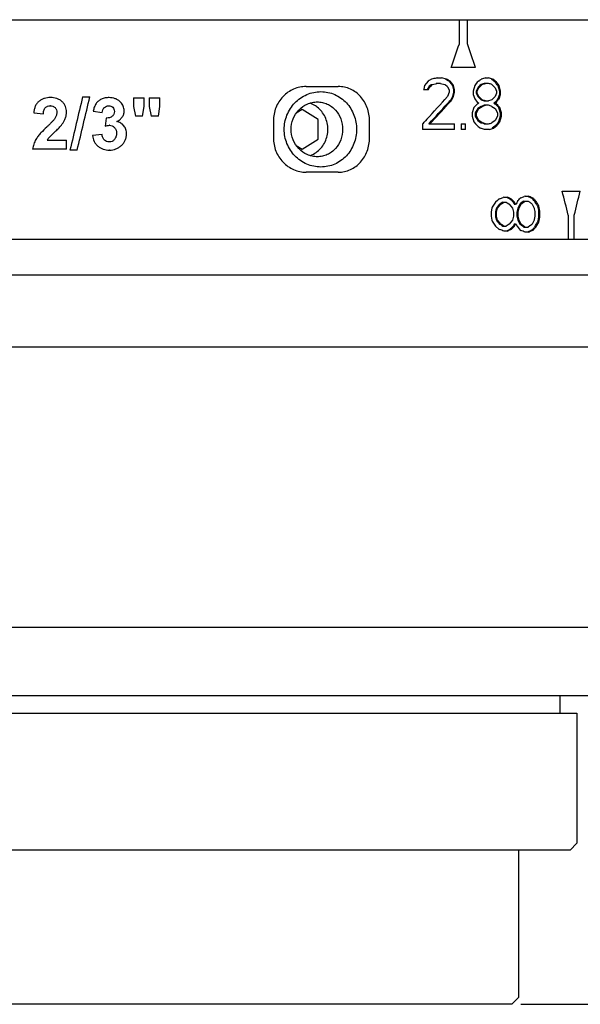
# Model space of a CAD drawing. Header units: millimetres. Extents: x 86 to 390, y 67 to 240.
# Tile 2 of 5: x 136 to 185, y 81 to 167. Entities that reach past the tile are written whole.
import ezdxf

# ---------------------------------------------------------------- set-up
doc = ezdxf.new("R2010")
doc.units = ezdxf.units.MM
doc.header["$LTSCALE"] = 23.1
doc.header["$PDMODE"] = 3
doc.header["$PDSIZE"] = 8
doc.layers.get('0').update_dxf_attribs({"linetype": 'CONTINUOUS'})
doc.layers.get('Defpoints').update_dxf_attribs({"linetype": 'CONTINUOUS'})
doc.layers.add('F4029A-JG0_PBL1', color=7, linetype='CONTINUOUS')
doc.styles.get("Standard").update_dxf_attribs({"font": 'txt', "width": 0.6})
doc.dimstyles.get("Standard").update_dxf_attribs({"dimtxt": 2.8, "dimasz": 3, "dimexe": 1.5, "dimexo": 0.8, "dimtad": 1, "dimdec": 4, "dimdsep": 46, "dimtxsty": 'STANDARD', "dimblk": '_FILLED', "dimblk1": '_FILLED', "dimblk2": '_FILLED', "dimcen": 0.09, "dimadec": 4, "dimazin": 2, "dimtol": 1, "dimtp": 0.0001, "dimtm": 0.0001, "dimtfac": 1, "dimtdec": 4, "dimtofl": 0, "dimtmove": 0, "dimatfit": 3, "dimldrblk": '_FILLED', "dimfxl": 1, "dimtolj": 1, "dimarcsym": 0})

# ---------------------------------------------------------------- blocks, each defined once
blk = doc.blocks.new('_FILLED')
at = {"color": 0, "linetype": 'ByBlock'}
blk.add_solid([(0, 0), (-1, 0.167), (-1, -0.167)], dxfattribs=at)
blk = doc.blocks.new('*D11')
at = {"color": 0, "lineweight": -2, "transparency": 16777216}
for p, q in [((194.759, 107.625), (234.464, 107.625)), ((232.964, 104.625), (232.964, 83.625)), ((179.759, 80.625), (234.464, 80.625))]:
    blk.add_line(p, q, dxfattribs=at)
at = {"layer": 'Defpoints', "color": 0, "transparency": 16777216}
for p in [(193.959, 107.625), (178.959, 80.625), (232.964, 80.625)]:
    blk.add_point(p, dxfattribs=at)
at = {"color": 0, "lineweight": -2, "transparency": 16777216, "xscale": 3, "yscale": 3, "zscale": 3}
for p, rotation in [((232.964, 107.625), 90), ((232.964, 80.625), 270)]:
    blk.add_blockref('_FILLED', p, dxfattribs=dict(at, rotation=rotation))
at = {"color": 0, "transparency": 16777216, "insert": (230.939, 94.125), "char_height": 2.8, "attachment_point": 5, "rotation": 90}
blk.add_mtext('\\A1;9', dxfattribs=at)

msp = doc.modelspace()

# ---------------------------------------------------------------- linework, layer by layer
at = {"layer": 'F4029A-JG0_PBL1', "color": 0, "linetype": 'Continuous'}
for p, q in [((100.2089, 166.82525), (191.66266, 166.82525)), ((174.373, 166.82525), (174.373, 164.72525)), ((175.08521, 164.72525), (175.08521, 166.82525)), ((175.78675, 162.62525), (173.65037, 162.62525)), ((171.47789, 161.24653), (171.32014, 161.05504)), ((171.63687, 161.43802), (171.47951, 161.24653)), ((171.73992, 161.50185), (171.63524, 161.43802)), ((171.95036, 161.62951), (171.74155, 161.50185)), ((172.02684, 161.15071), (172.41582, 161.2466)), ((172.72514, 161.24653), (172.33215, 161.24653)), ((172.49332, 161.72525), (172.80221, 161.72525)), ((172.72516, 161.2466), (173.10938, 161.15071)), ((173.26232, 161.62943), (172.80222, 161.72533)), ((173.17419, 161.62951), (173.37677, 161.50185)), ((173.17592, 161.62958), (173.26232, 161.62943)), ((173.37851, 161.50185), (173.47951, 161.43802)), ((173.47777, 161.43802), (173.6289, 161.24653)), ((173.47951, 161.43802), (173.56692, 161.43802)), ((173.56867, 161.43802), (173.51802, 161.46993)), ((173.71384, 161.25472), (173.56867, 161.43802)), ((173.63066, 161.24653), (173.78136, 161.05504)), ((173.87152, 161.05504), (173.71384, 161.25472)), ((175.94066, 161.34227), (175.79589, 161.15078)), ((176.10911, 161.47797), (175.93876, 161.34227)), ((176.59609, 161.70934), (176.29857, 161.62943)), ((176.55796, 161.24645), (176.36865, 161.18272)), ((176.93857, 161.24653), (176.55796, 161.24645)), ((176.65533, 161.72532), (176.59609, 161.70934)), ((176.65535, 161.72525), (176.93857, 161.72525)), ((177.19039, 161.62958), (177.28982, 161.62943)), ((177.40822, 161.53376), (177.29182, 161.62951)), ((177.48547, 161.47006), (177.40822, 161.53376)), ((177.47977, 161.39014), (177.53738, 161.34227)), ((177.63998, 161.34227), (177.48547, 161.47006)), ((177.53738, 161.34227), (177.63796, 161.34227)), ((177.84736, 161.05504), (177.63998, 161.34227)), ((160.96983, 160.97525), (163.77941, 160.97525)), ((171.63524, 160.67206), (171.24111, 160.67206)), ((171.25432, 160.73588), (171.24116, 160.67204)), ((171.32007, 161.05505), (171.25432, 160.73588)), ((171.71052, 160.95929), (171.57269, 160.70617)), ((171.63524, 160.67206), (171.79219, 160.95929)), ((171.74793, 160.99121), (171.70889, 160.95929)), ((171.71052, 160.95929), (171.79219, 160.95929)), ((171.90385, 161.11887), (171.74793, 160.99121)), ((171.79382, 160.95929), (171.93423, 161.07378)), ((171.94276, 161.15078), (171.90385, 161.11887)), ((171.93259, 161.07378), (172.02683, 161.15078)), ((171.9444, 161.15086), (172.02684, 161.15071)), ((173.11111, 161.15078), (173.14939, 161.11887)), ((173.14939, 161.11887), (173.30223, 160.99121)), ((173.30223, 160.99121), (173.34038, 160.95929)), ((173.33864, 160.95929), (173.49094, 160.67206)), ((173.49094, 160.48057), (173.33864, 160.09759)), ((173.49094, 160.67206), (173.49094, 160.48057)), ((173.78129, 161.05502), (173.86979, 161.05505)), ((173.78129, 161.05502), (173.85661, 160.67208)), ((173.8566, 160.48055), (173.78131, 160.09761)), ((173.85655, 160.67206), (173.85655, 160.48057)), ((173.8566, 160.48055), (173.94511, 160.48059)), ((173.94511, 160.67204), (173.85661, 160.67208)), ((173.94511, 160.67204), (173.86979, 161.05505)), ((173.86979, 160.09757), (173.94511, 160.48059)), ((173.94518, 160.48057), (173.94518, 160.67206)), ((175.72144, 161.05504), (175.57597, 160.57631)), ((175.57597, 160.57631), (175.57597, 160.28908)), ((175.794, 161.15078), (175.72144, 161.05504)), ((175.98749, 160.86355), (175.84368, 160.57631)), ((175.93876, 160.57631), (175.84368, 160.57631)), ((175.84368, 160.57631), (175.84368, 160.38482)), ((175.84368, 160.38482), (175.98749, 160.09759)), ((175.84368, 160.38482), (175.93876, 160.38482)), ((175.93876, 160.57631), (176.08304, 160.86355)), ((175.93876, 160.38482), (175.93876, 160.57631)), ((176.08304, 160.09759), (175.93876, 160.38482)), ((176.03341, 160.91142), (175.98558, 160.86355)), ((175.98749, 160.86355), (176.08304, 160.86355)), ((176.17658, 161.05504), (176.03341, 160.91142)), ((176.08495, 160.86355), (176.25242, 161.03083)), ((176.27175, 161.15078), (176.17658, 161.05504)), ((176.25049, 161.03083), (176.37016, 161.15078)), ((176.36865, 161.18272), (176.27367, 161.15085)), ((176.27367, 161.15085), (176.37018, 161.15071)), ((177.22181, 161.15078), (177.32951, 161.04026)), ((177.32951, 161.04026), (177.45468, 160.91142)), ((177.45468, 160.91142), (177.50109, 160.86355)), ((177.49909, 160.86355), (177.63796, 160.57631)), ((177.63796, 160.38482), (177.49909, 160.09759)), ((177.63796, 160.57631), (177.63796, 160.38482)), ((177.74408, 161.05504), (177.88124, 160.57631)), ((177.74408, 161.05504), (177.84533, 161.05504)), ((177.98294, 160.57631), (177.84533, 161.05504)), ((177.98294, 160.57631), (177.88124, 160.57631)), ((177.88124, 160.57631), (177.88124, 160.28908)), ((177.98294, 160.28908), (177.98294, 160.57631)), ((138.62076, 160.00367), (138.59499, 160.00367)), ((141.40475, 160.06199), (142.04668, 160.06199)), ((143.72685, 160.00367), (143.71766, 160.00367)), ((145.86029, 159.98525), (146.79633, 159.98525)), ((145.86029, 159.98525), (145.86029, 159.22399)), ((146.79633, 159.22399), (146.79633, 159.98525)), ((147.23986, 159.98525), (148.17563, 159.98525)), ((147.23986, 159.98525), (147.23986, 159.22399)), ((148.17563, 159.22399), (148.17563, 159.98525)), ((173.78136, 160.09759), (173.63063, 159.81031)), ((173.63066, 159.81036), (173.71855, 159.81036)), ((173.69293, 159.7799), (173.72028, 159.81032)), ((173.71853, 159.81031), (173.86975, 160.09759)), ((173.78131, 160.09761), (173.86979, 160.09757)), ((175.57597, 160.28908), (175.72144, 159.9061)), ((175.72333, 159.9061), (175.94066, 159.61887)), ((175.93878, 159.61893), (176.05901, 159.53904)), ((176.08301, 159.52318), (175.98691, 159.45927)), ((175.98749, 160.09759), (176.08304, 160.09759)), ((176.05901, 159.53904), (176.08301, 159.52306)), ((176.37209, 159.81036), (176.08495, 160.09759)), ((176.22612, 159.85823), (176.27368, 159.81036)), ((176.27367, 159.81028), (176.37018, 159.81043)), ((176.27367, 159.81028), (176.36865, 159.77842)), ((176.36865, 159.77842), (176.55796, 159.71468)), ((176.55795, 159.71461), (176.93857, 159.71461)), ((177.12629, 159.77847), (176.93859, 159.71454)), ((177.21981, 159.81043), (177.12629, 159.77847)), ((177.32951, 159.92088), (177.21983, 159.81036)), ((177.53741, 159.61881), (177.39893, 159.52318)), ((177.39893, 159.52306), (177.49911, 159.52318)), ((177.39893, 159.52306), (177.4913, 159.45931)), ((177.49911, 159.52306), (177.61484, 159.60295)), ((177.63794, 159.42732), (177.49911, 159.52318)), ((177.74205, 159.9061), (177.53537, 159.61887)), ((177.53741, 159.61881), (177.63794, 159.61893)), ((177.61484, 159.60295), (177.63794, 159.61893)), ((177.88124, 160.28908), (177.74408, 159.9061)), ((177.74408, 159.9061), (177.84533, 159.9061)), ((177.81085, 159.85823), (177.84533, 159.9061)), ((177.84533, 159.9061), (177.98294, 160.28908)), ((177.88124, 160.28908), (177.98294, 160.28908)), ((137.16226, 158.6714), (137.13177, 158.67154)), ((137.13177, 158.67154), (137.97194, 158.58545)), ((138.59974, 159.28846), (138.5739, 159.28846)), ((142.33877, 158.82802), (143.1284, 158.69296)), ((142.3527, 158.82802), (142.33904, 158.82802)), ((143.70251, 159.2946), (143.69323, 159.2946)), ((145.86029, 159.22399), (145.86255, 159.22399)), ((145.86029, 159.22399), (146.02241, 158.386)), ((146.65561, 158.386), (146.79633, 159.22399)), ((146.79556, 159.22399), (146.79633, 159.22399)), ((147.23986, 159.22399), (147.40197, 158.386)), ((148.03499, 158.386), (148.17563, 159.22399)), ((148.17039, 159.22399), (148.17563, 159.22399)), ((160.61667, 158.9573), (160.10181, 158.6414)), ((162.02573, 158.0904), (160.61667, 158.9573)), ((175.64876, 159.14014), (175.50305, 158.66142)), ((175.50305, 158.66142), (175.50305, 158.37419)), ((175.93876, 159.42738), (175.64876, 159.14014)), ((175.98558, 159.0444), (175.76969, 158.66142)), ((175.86644, 158.66142), (175.77159, 158.66142)), ((175.77159, 158.66142), (175.77159, 158.37419)), ((175.86644, 158.66142), (176.08304, 159.0444)), ((175.86644, 158.37419), (175.86644, 158.66142)), ((175.98691, 159.45927), (175.93878, 159.42732)), ((176.12891, 159.14014), (175.98558, 159.0444)), ((175.98749, 159.0444), (176.08304, 159.0444)), ((176.08495, 159.0444), (176.22876, 159.14014)), ((176.27175, 159.23589), (176.12891, 159.14014)), ((176.22684, 159.14014), (176.37016, 159.23589)), ((176.36865, 159.26783), (176.27367, 159.23596)), ((176.27367, 159.23596), (176.37018, 159.23582)), ((176.55796, 159.33156), (176.36865, 159.26783)), ((176.93857, 159.33163), (176.55796, 159.33156)), ((177.22181, 159.23589), (177.50109, 159.0444)), ((177.4913, 159.45931), (177.53741, 159.42744)), ((177.50109, 159.0444), (177.70923, 158.66142)), ((177.53741, 159.42744), (177.63794, 159.42732)), ((177.73229, 159.33163), (177.63998, 159.42738)), ((177.70721, 158.66142), (177.70721, 158.37419)), ((177.76698, 159.18802), (177.81273, 159.14014)), ((177.81273, 159.14014), (177.94964, 158.66142)), ((177.81273, 159.14014), (177.9142, 159.14014)), ((178.05155, 158.66142), (177.9142, 159.14014)), ((178.05155, 158.66142), (177.94964, 158.66142)), ((177.94964, 158.66142), (177.94964, 158.37419)), ((178.05155, 158.37419), (178.05155, 158.66142)), ((143.43882, 157.98287), (143.37585, 157.51423)), ((143.47031, 158.21718), (143.43882, 157.98287)), ((143.50848, 158.21667), (143.47039, 158.21717)), ((143.50848, 158.21666), (143.51835, 158.21666)), ((146.65561, 158.386), (146.02241, 158.386)), ((148.03499, 158.386), (147.40197, 158.386)), ((158.10031, 157.97525), (158.10031, 156.47525)), ((162.02478, 156.35835), (162.02573, 158.0904)), ((166.51737, 156.47525), (166.51737, 157.97525)), ((171.53204, 158.10289), (171.41635, 157.97737)), ((175.50305, 158.37419), (175.64876, 157.89546)), ((175.65064, 157.89546), (175.79589, 157.70397)), ((175.77159, 158.37419), (175.98749, 157.99121)), ((175.77159, 158.37419), (175.86644, 158.37419)), ((176.08495, 157.99121), (175.86833, 158.37419)), ((175.98558, 157.99121), (176.12891, 157.89546)), ((175.98749, 157.99121), (176.08304, 157.99121)), ((176.37209, 157.79972), (176.08495, 157.99121)), ((176.13083, 157.89546), (176.27368, 157.79972)), ((176.27367, 157.79965), (176.37018, 157.79979)), ((177.49909, 157.99121), (177.21983, 157.79972)), ((177.70721, 158.37419), (177.49909, 157.99121)), ((177.8107, 157.89546), (177.67329, 157.70397)), ((177.70721, 157.60823), (177.9142, 157.89546)), ((177.94964, 158.37419), (177.81273, 157.89546)), ((177.81273, 157.89546), (177.9142, 157.89546)), ((177.9142, 157.89546), (178.05155, 158.37419)), ((177.94964, 158.37419), (178.05155, 158.37419)), ((143.77859, 157.5787), (143.76956, 157.5787)), ((171.16198, 157.70397), (171.16198, 157.22525)), ((173.94518, 157.22525), (171.16198, 157.22525)), ((171.74816, 157.74468), (171.71052, 157.70397)), ((171.71052, 157.70397), (173.94518, 157.70397)), ((173.94518, 157.22525), (173.94518, 157.70397)), ((174.54459, 157.70397), (174.91554, 157.70397)), ((174.54459, 157.70397), (174.54459, 157.22525)), ((174.91554, 157.22525), (174.54459, 157.22525)), ((174.91554, 157.22525), (174.91554, 157.70397)), ((175.79589, 157.70397), (175.86833, 157.60823)), ((175.86833, 157.60823), (176.02435, 157.48419)), ((176.02243, 157.48419), (176.10895, 157.41674)), ((176.10895, 157.41674), (176.22876, 157.32099)), ((176.55795, 157.70397), (176.93857, 157.70397)), ((177.00907, 157.22525), (176.58423, 157.22525)), ((177.37384, 157.41674), (177.25803, 157.32099)), ((177.26004, 157.32092), (177.3597, 157.32107)), ((177.3617, 157.32099), (177.51375, 157.44634)), ((177.4697, 157.49622), (177.37384, 157.41674)), ((177.60439, 157.60823), (177.4697, 157.49622)), ((177.51375, 157.44634), (177.65153, 157.56036)), ((177.67329, 157.70397), (177.60439, 157.60823)), ((177.60641, 157.60823), (177.70721, 157.60823)), ((177.64951, 157.56036), (177.70721, 157.60823)), ((138.31488, 156.28641), (139.99982, 156.28641)), ((139.99982, 155.48525), (139.99982, 156.28641)), ((143.10421, 156.78069), (142.27508, 156.67923)), ((142.28892, 156.6794), (142.27508, 156.67923)), ((143.74816, 156.12372), (143.73903, 156.12372)), ((160.61477, 155.4932), (162.02478, 156.35835)), ((139.99982, 155.48525), (137.03294, 155.48525)), ((140.93078, 155.40851), (140.30279, 155.40851)), ((143.75424, 155.40851), (143.74514, 155.40851)), ((160.10219, 155.80855), (160.61477, 155.4932)), ((163.77941, 153.47525), (160.96983, 153.47525)), ((183.36813, 151.82525), (184.94038, 151.82525)), ((177.69967, 151.00355), (177.5322, 150.85025)), ((177.8171, 151.11275), (177.69967, 151.00355)), ((177.89328, 151.14192), (177.81508, 151.11275)), ((178.28182, 151.28775), (178.20445, 151.25858)), ((178.28182, 151.28775), (178.55901, 151.28775)), ((178.7599, 151.14192), (178.82047, 151.11275)), ((178.82047, 151.11275), (178.92521, 151.11275)), ((178.92731, 151.11275), (178.86654, 151.14192)), ((179.19942, 150.85025), (178.92731, 151.11275)), ((179.00152, 150.93775), (179.09168, 150.85025)), ((179.46803, 150.91245), (179.42023, 150.85025)), ((179.76233, 151.22942), (179.68827, 151.20025)), ((179.96085, 150.894), (179.84383, 150.8065)), ((180.01919, 150.93775), (179.96085, 150.894)), ((179.97168, 150.81962), (180.13001, 150.93775)), ((180.02136, 150.93775), (180.39202, 150.93775)), ((180.13001, 151.37525), (180.05682, 151.34608)), ((180.13001, 151.37525), (180.39202, 151.37525)), ((180.39421, 150.93775), (180.45212, 150.894)), ((180.64145, 151.22942), (180.7127, 151.20025)), ((180.7127, 151.20025), (180.82359, 151.20025)), ((180.82581, 151.20025), (180.75432, 151.22942)), ((180.86862, 151.1565), (180.82581, 151.20025)), ((180.96549, 150.93775), (181.02165, 150.84087)), ((180.96773, 150.93775), (181.07945, 150.93775)), ((181.08168, 150.93775), (181.04708, 150.97339)), ((181.1241, 150.86483), (181.08168, 150.93775)), ((177.23125, 150.33985), (177.15181, 149.97522)), ((177.24712, 150.41278), (177.23125, 150.33985)), ((177.5322, 150.85025), (177.24722, 150.41275)), ((177.54181, 150.03361), (177.52611, 149.97528)), ((177.57318, 150.15025), (177.54181, 150.03361)), ((177.62021, 150.32522), (177.57318, 150.15025)), ((177.66506, 150.38358), (177.61815, 150.32525)), ((177.62021, 150.32522), (177.72093, 150.32528)), ((177.62677, 149.97522), (177.72093, 150.32528)), ((177.72304, 150.32525), (177.86404, 150.50025)), ((177.89869, 150.67525), (177.84027, 150.60215)), ((177.86202, 150.50025), (178.00249, 150.67525)), ((177.99173, 150.73358), (177.89869, 150.67525)), ((177.90073, 150.67525), (178.00249, 150.67525)), ((178.13085, 150.82108), (177.99173, 150.73358)), ((178.00249, 150.67525), (178.09584, 150.73358)), ((178.09788, 150.73358), (178.23747, 150.82108)), ((178.17711, 150.85025), (178.13085, 150.82108)), ((178.17916, 150.85025), (178.46686, 150.85025)), ((178.23542, 150.82108), (178.28182, 150.85025)), ((178.46892, 150.85025), (178.56108, 150.79192)), ((178.56108, 150.79192), (178.69887, 150.70442)), ((178.69887, 150.70442), (178.74468, 150.67525)), ((178.74468, 150.67525), (179.01826, 150.32525)), ((179.01619, 150.32528), (179.10676, 149.97522)), ((179.09163, 150.8502), (179.19736, 150.8503)), ((179.09163, 150.8502), (179.16665, 150.70445)), ((179.16664, 150.70445), (179.18164, 150.6753)), ((179.21238, 150.82112), (179.19736, 150.8503)), ((179.28747, 150.6752), (179.21238, 150.82112)), ((179.29022, 150.68049), (179.33313, 150.68045)), ((179.34764, 150.70876), (179.33313, 150.68045)), ((179.39117, 150.79368), (179.34765, 150.70876)), ((179.42019, 150.8503), (179.39117, 150.79368)), ((179.49228, 150.32522), (179.40312, 149.97528)), ((179.66747, 150.67525), (179.49011, 150.32525)), ((179.49228, 150.32522), (179.59908, 150.32528)), ((179.50986, 149.97522), (179.59908, 150.32528)), ((179.59917, 150.32525), (179.77712, 150.67525)), ((179.72637, 150.719), (179.66747, 150.67525)), ((179.66962, 150.67525), (179.77712, 150.67525)), ((179.84383, 150.8065), (179.72637, 150.719)), ((180.68266, 150.719), (180.74, 150.67525)), ((180.73779, 150.67525), (180.91136, 150.32525)), ((180.90917, 150.32528), (180.92338, 150.26694)), ((180.92338, 150.26694), (180.98016, 150.03356)), ((180.98016, 150.03356), (180.99433, 149.97522)), ((181.17847, 150.57317), (181.22042, 150.50025)), ((181.22033, 150.50022), (181.33299, 150.50028)), ((181.22033, 150.50022), (181.29023, 150.13569)), ((181.29022, 150.13569), (181.30419, 150.06278)), ((181.33521, 150.50025), (181.29312, 150.57317)), ((181.30413, 150.06275), (181.30413, 149.53775)), ((181.41685, 150.06272), (181.30419, 150.06278)), ((181.41685, 150.06272), (181.33299, 150.50028)), ((181.41694, 149.53775), (181.41694, 150.06275)), ((177.15176, 149.97525), (177.15176, 149.62525)), ((177.15181, 149.62528), (177.23125, 149.26065)), ((177.23125, 149.26065), (177.24712, 149.18772)), ((177.2492, 149.18775), (177.5342, 148.75025)), ((177.52609, 149.62522), (177.62677, 149.62528)), ((177.52609, 149.62522), (177.54179, 149.56689)), ((177.62677, 149.97522), (177.52611, 149.97528)), ((177.52618, 149.97525), (177.52618, 149.62525)), ((177.54179, 149.56689), (177.62024, 149.27528)), ((177.62024, 149.27528), (177.72093, 149.27522)), ((177.62673, 149.62525), (177.62673, 149.97525)), ((177.72093, 149.27522), (177.62677, 149.62528)), ((177.7701, 149.21692), (177.72304, 149.27525)), ((177.91093, 149.04192), (177.7701, 149.21692)), ((179.01616, 149.27525), (178.7426, 148.92525)), ((179.10676, 149.62528), (179.01619, 149.27522)), ((179.10685, 149.97525), (179.10685, 149.62525)), ((179.4031, 149.62522), (179.50986, 149.62528)), ((179.4031, 149.62522), (179.49231, 149.27528)), ((179.50986, 149.97522), (179.40312, 149.97528)), ((179.40319, 149.97525), (179.40319, 149.62525)), ((179.49225, 149.27525), (179.66962, 148.92525)), ((179.49231, 149.27528), (179.59908, 149.27522)), ((179.50983, 149.62525), (179.50983, 149.97525)), ((179.59908, 149.27522), (179.50986, 149.62528)), ((179.77927, 148.92525), (179.60131, 149.27525)), ((180.90914, 149.27525), (180.73779, 148.92525)), ((180.92338, 149.33356), (180.90917, 149.27522)), ((180.99433, 149.62528), (180.92338, 149.33356)), ((180.99442, 149.97525), (180.99442, 149.62525)), ((181.23433, 149.17319), (181.22036, 149.10028)), ((181.27625, 149.39191), (181.23434, 149.17319)), ((181.30416, 149.53772), (181.27625, 149.39191)), ((181.30416, 149.53772), (181.41685, 149.53778)), ((181.33299, 149.10022), (181.41685, 149.53778)), ((183.90627, 149.72525), (183.90627, 147.62525)), ((184.43041, 147.62525), (184.43041, 149.72525)), ((177.5342, 148.75025), (177.8171, 148.48775)), ((177.8171, 148.48775), (177.89531, 148.45858)), ((177.8423, 148.99835), (177.90073, 148.92525)), ((177.90073, 148.92525), (178.00249, 148.92525)), ((178.00452, 148.92525), (177.91093, 149.04192)), ((178.05123, 148.89608), (178.00452, 148.92525)), ((178.191, 148.80858), (178.05123, 148.89608)), ((178.08659, 148.80858), (178.17916, 148.75025)), ((178.17916, 148.75025), (178.46686, 148.75025)), ((178.28388, 148.75025), (178.191, 148.80858)), ((178.55901, 148.31275), (178.28182, 148.31275)), ((178.7426, 148.92525), (178.46686, 148.75025)), ((178.81837, 148.48775), (178.75781, 148.45858)), ((178.86372, 148.5315), (178.81837, 148.48775)), ((178.82047, 148.48775), (178.92521, 148.48775)), ((178.86445, 148.45858), (178.92521, 148.48775)), ((178.92731, 148.48775), (179.05137, 148.60716)), ((179.08957, 148.75025), (178.99941, 148.66275)), ((179.04926, 148.60716), (179.19731, 148.75025)), ((179.10663, 148.77945), (179.09163, 148.7503)), ((179.09163, 148.7503), (179.19736, 148.7502)), ((179.13663, 148.83775), (179.10664, 148.77945)), ((179.18164, 148.9252), (179.13663, 148.83775)), ((179.19736, 148.7502), (179.27263, 148.89646)), ((179.27263, 148.89646), (179.28747, 148.9253)), ((179.33313, 148.92005), (179.29022, 148.92)), ((179.33313, 148.92005), (179.37666, 148.83513)), ((179.37666, 148.83513), (179.40568, 148.77851)), ((179.40568, 148.77851), (179.42019, 148.7502)), ((179.42236, 148.75025), (179.69042, 148.40025)), ((179.66962, 148.92525), (179.77712, 148.92525)), ((179.69042, 148.40025), (179.76448, 148.37108)), ((179.83837, 148.8815), (179.77927, 148.92525)), ((179.96302, 148.7065), (180.02136, 148.66275)), ((180.02136, 148.66275), (180.39202, 148.66275)), ((180.13218, 148.66275), (180.07364, 148.7065)), ((180.53974, 148.77453), (180.39202, 148.66275)), ((180.71049, 148.40025), (180.63924, 148.37108)), ((180.73779, 148.92525), (180.68045, 148.8815)), ((180.75315, 148.444), (180.71049, 148.40025)), ((180.7127, 148.40025), (180.82359, 148.40025)), ((180.75211, 148.37108), (180.82359, 148.40025)), ((181.00777, 148.73567), (180.96549, 148.66275)), ((180.96773, 148.66275), (181.07945, 148.66275)), ((181.03697, 148.619), (181.07945, 148.66275)), ((181.08168, 148.66275), (181.33296, 149.10025)), ((181.21817, 149.10025), (181.17622, 149.02733)), ((181.22036, 149.10028), (181.33299, 149.10022)), ((100.20895, 147.62525), (189.45098, 147.62525)), ((180.39202, 148.22525), (180.13001, 148.22525)), ((100.35869, 144.47525), (192.75869, 144.47525)), ((100.05869, 138.17525), (193.05869, 138.17525)), ((193.05867, 113.62504), (100.0587, 113.62504)), ((193.95869, 107.62502), (99.15869, 107.62502)), ((183.15869, 107.62502), (183.15869, 106.12502)), ((108.45869, 106.12502), (184.65869, 106.12502)), ((184.65869, 106.12502), (184.65869, 94.72502))]:
    msp.add_line(p, q, dxfattribs=at)
at = {"layer": 'F4029A-JG0_PBL1', "color": 7, "linetype": 'Continuous'}
for p, q in [((184.05869, 94.12502), (109.05869, 94.12502)), ((179.55869, 94.12502), (179.55869, 81.22502)), ((184.05869, 94.12502), (184.65869, 94.72502)), ((178.95869, 80.62502), (179.55869, 81.22502)), ((178.95869, 80.62502), (114.15869, 80.62502))]:
    msp.add_line(p, q, dxfattribs=at)
at = {"layer": 'F4029A-JG0_PBL1', "color": 0, "linetype": 'Continuous'}
for centre, radius, start, end in [((-305.73688, 328.77218), 507.36439, 340.8846762, 341.1354754), ((-277.87157, 12.23166), 477.93914, 18.3409542, 18.6063817), ((99.1986, 43.47421), 139.45023, 57.7952869, 57.9185197), ((105.78269, 249.60134), 112.74663, 308.592203, 308.7154932), ((130.02971, 299.42922), 145.83685, 288.5272439, 288.6454395), ((134.4031, 5.23746), 162.16572, 74.6649957, 74.793634), ((132.58114, 30.69526), 137.88123, 71.1103051, 71.2337732), ((112.42842, 83.04469), 101.83038, 50.2975346, 50.5088356), ((67.4604, 81.91844), 135.73741, 35.6627009, 35.8120705), ((45.38791, 274.27851), 171.49086, 317.3556945, 318.2552407), ((52.6126, 268.21429), 162.46956, 317.9802403, 318.1466483), ((52.70314, 268.58129), 162.71531, 317.8841879, 318.0361937), ((90.53674, 74.67752), 120.82256, 44.8300805, 44.9903552), ((130.02971, 21.53192), 145.83685, 71.3545605, 71.4727561), ((97.37245, 237.72768), 111.56626, 315.7808742, 315.9073661), ((67.63084, 239.26317), 135.8132, 324.0962503, 324.2208185), ((50.14395, 270.44321), 165.79556, 317.1763617, 317.9790601), ((49.42622, 271.55929), 167.14324, 317.0637578, 317.8802638), ((130.0297, 297.51434), 145.83686, 288.5272439, 288.6454395), ((132.58114, 28.78036), 137.88125, 71.1103051, 71.2337732), ((99.34075, 84.19931), 108.50651, 43.7171471, 43.8922783), ((99.66346, 84.15495), 108.38023, 43.7784334, 43.9188047), ((41.54459, 277.79924), 176.70301, 317.1841237, 317.3048463), ((130.07392, 19.94101), 145.39401, 71.3545605, 71.4727561), ((130.0297, 19.52126), 145.83686, 71.3545605, 71.4727561), ((132.58114, 288.25525), 137.88125, 288.7662268, 288.8896949), ((131.24623, -11.02309), 174.24986, 74.9186908, 75.0403553), ((134.71138, 312.56555), 160.99605, 285.2318225, 285.3611819), ((139.79369, 155.36094), 1.74989, 136.3752739, 138.2944128), ((-154.81499, 64.03963), 349.39341, 14.1960819, 14.5515819), ((-142.39409, 230.20929), 336.59105, 346.1656755, 346.5335367), ((136.15524, 262.94848), 119.3438, 290.4718094, 290.6313612), ((136.26287, 62.82324), 98.01025, 64.3052492, 64.4630025), ((136.19022, 62.14626), 98.69901, 64.3807616, 64.5772559), ((113.96618, 83.84061), 93.44168, 45.8949008, 46.0492948), ((92.76264, 217.49891), 109.32498, 322.4777844, 322.6677166), ((143.97143, 242.01377), 97.58555, 291.5175563, 291.7035461), ((146.75778, 68.35911), 89.52899, 67.7628414, 67.9609716), ((146.68325, 67.61294), 90.29149, 67.8306544, 68.0771989), ((134.59057, 90.24007), 76.04065, 52.6883156, 52.9063988), ((123.2148, 95.09018), 80.33738, 44.0402099, 44.3012179), ((123.34753, 94.91754), 80.44561, 44.1721661, 44.3542769), ((72.3814, 87.65406), 125.77987, 30.0153471, 30.1689049), ((82.63265, 226.7477), 121.91242, 321.2160795, 321.3477308), ((179.20906, 161.09911), 10.41864, 269.8637876, 270.09853), ((179.26202, 135.24447), 15.43605, 89.8953458, 90.1300881), ((131.66536, 215.72946), 80.91353, 306.4865256, 306.6580956), ((72.1025, 87.77256), 125.86101, 29.9317445, 30.0724684), ((82.56264, 72.79672), 122.00212, 38.6523007, 38.8190075), ((136.27241, 36.96483), 119.00976, 69.3285549, 69.5283686), ((127.23535, 68.01344), 95.46463, 57.8153506, 57.9470487), ((136.26287, 236.77729), 98.01027, 295.5369866, 295.6947398), ((136.19023, 237.45426), 98.69903, 295.4227333, 295.6192274), ((114.03384, 215.68998), 93.34439, 313.9892702, 314.105146), ((179.22174, 132.80809), 16.11716, 89.9814048, 90.1425511), ((179.23986, 170.4336), 21.50835, 269.9656731, 270.1268194), ((131.74975, 84.35384), 80.4088, 53.1605436, 53.421307), ((144.0823, 57.86687), 97.28428, 68.2497013, 68.4826695), ((131.90354, 84.19177), 80.51403, 53.2530426, 53.4617056), ((146.75779, 231.24141), 89.52901, 292.0390195, 292.2371496), ((146.68325, 231.98758), 90.29151, 291.9227924, 292.1693366), ((134.72481, 209.1839), 75.81889, 307.1782878, 307.3118585), ((123.27846, 204.44859), 80.2487, 315.7422096, 315.9598764), ((123.27179, 204.75675), 80.55135, 315.6023166, 315.8196822), ((72.0817, 211.83992), 125.88501, 329.9149551, 330.0682551)]:
    msp.add_arc(centre, radius, start, end, dxfattribs=at)
for points, knots in [([(172.49331, 161.72533), (172.44809, 161.71733), (172.26658, 161.68525), (172.08505, 161.65332), (171.94873, 161.62943)], [0, 0, 0, 0, 0.24914539, 1, 1, 1, 1]), ([(160.96983, 160.97525), (160.78342, 160.97525), (160.40797, 160.93593), (159.86736, 160.7631), (159.36795, 160.48265), (158.78309, 159.98097), (158.24842, 159.14648), (158.10031, 158.36435), (158.10031, 157.97525)], [0, 0, 0, 0, 0.12185899, 0.24471025, 0.36860556, 0.49369216, 0.74564341, 1, 1, 1, 1]), ([(159.05212, 157.22525), (159.05211, 157.43653), (159.09256, 157.86266), (159.27326, 158.47903), (159.56924, 159.05192), (159.96921, 159.55723), (160.45847, 159.97495), (161.01809, 160.28753), (161.62575, 160.48127), (162.25661, 160.54711), (162.88457, 160.48174), (163.48372, 160.28814), (164.03058, 159.97468), (164.66185, 159.41673), (165.22576, 158.49719), (165.37821, 157.64743), (165.37816, 157.22525)], [0, 0, 0, 0, 0.06259506, 0.12592542, 0.18918401, 0.25245391, 0.31567023, 0.3785623, 0.44111229, 0.50333817, 0.56514766, 0.62680854, 0.68854084, 0.7505423, 0.87492313, 1, 1, 1, 1]), ([(166.51737, 157.97525), (166.51737, 158.36346), (166.38252, 159.13731), (165.88264, 159.97679), (165.32531, 160.48199), (164.84717, 160.76325), (164.32497, 160.93632), (163.96072, 160.97525), (163.77941, 160.97525)], [0, 0, 0, 0, 0.25898876, 0.51171694, 0.63560832, 0.7577918, 0.8790382, 1, 1, 1, 1]), ([(137.60321, 159.69268), (137.52802, 159.63369), (137.39405, 159.49239), (137.25601, 159.23673), (137.17106, 158.95893), (137.14151, 158.7676), (137.13176, 158.67147)], [0, 0, 0, 0, 0.2484113, 0.49816979, 0.7488586, 1, 1, 1, 1]), ([(138.59499, 160.00367), (138.41916, 160.00367), (138.15199, 159.97246), (137.8226, 159.84283), (137.67269, 159.74718), (137.60321, 159.69268)], [0, 0, 0, 0, 0.49911655, 0.74932772, 1, 1, 1, 1]), ([(139.62383, 159.64376), (139.55649, 159.70837), (139.40578, 159.82169), (139.06262, 159.97074), (138.78013, 160.00367), (138.59499, 160.00367)], [0, 0, 0, 0, 0.25117844, 0.50168686, 1, 1, 1, 1]), ([(139.99982, 158.75128), (139.99982, 158.83438), (139.98587, 159.00104), (139.91493, 159.24174), (139.79319, 159.46079), (139.68351, 159.58649), (139.62383, 159.64376)], [0, 0, 0, 0, 0.25050372, 0.500801, 0.75067055, 1, 1, 1, 1]), ([(142.58585, 159.47877), (142.52076, 159.38225), (142.42125, 159.1683), (142.36225, 158.94232), (142.33904, 158.82802)], [0, 0, 0, 0, 0.49953007, 1, 1, 1, 1]), ([(143.04931, 159.86247), (142.95748, 159.81982), (142.7822, 159.71395), (142.64245, 159.56268), (142.58585, 159.47877)], [0, 0, 0, 0, 0.50006665, 1, 1, 1, 1]), ([(143.71766, 160.00367), (143.60308, 160.00367), (143.37324, 159.98246), (143.15315, 159.9107), (143.04931, 159.86247)], [0, 0, 0, 0, 0.50017573, 1, 1, 1, 1]), ([(144.73131, 159.59787), (144.66699, 159.66586), (144.52364, 159.78901), (144.18943, 159.96219), (143.90396, 160.00367), (143.71766, 160.00367)], [0, 0, 0, 0, 0.25063184, 0.50112351, 1, 1, 1, 1]), ([(145.04683, 158.84951), (145.04683, 158.91881), (145.03306, 159.05791), (144.94859, 159.32315), (144.8262, 159.49756), (144.73131, 159.59787)], [0, 0, 0, 0, 0.25046966, 0.50094242, 1, 1, 1, 1]), ([(159.65288, 157.22525), (159.65286, 157.53282), (159.77105, 158.15467), (160.2765, 158.94944), (160.91767, 159.4049), (161.49758, 159.59293), (161.79968, 159.62525), (161.94959, 159.62525)], [0, 0, 0, 0, 0.25173295, 0.50386713, 0.75355193, 0.87729839, 1, 1, 1, 1]), ([(161.94025, 159.16772), (161.89256, 159.20455), (161.69755, 159.34307), (161.48004, 159.45006), (161.31095, 159.50837)], [0, 0, 0, 0, 0.2519924, 1, 1, 1, 1]), ([(161.94959, 159.62525), (162.09825, 159.62525), (162.39621, 159.59371), (162.82249, 159.45276), (163.21088, 159.22451), (163.65913, 158.81737), (164.05686, 158.1472), (164.16346, 157.53204), (164.16343, 157.22525)], [0, 0, 0, 0, 0.12330909, 0.24632154, 0.36973797, 0.49416652, 0.74552893, 1, 1, 1, 1]), ([(137.97195, 158.58552), (137.97772, 158.68213), (138.00154, 158.87342), (138.08631, 159.05644), (138.15236, 159.12579)], [0, 0, 0, 0, 0.50261767, 1, 1, 1, 1]), ([(138.15236, 159.12579), (138.17912, 159.15389), (138.23934, 159.20405), (138.37915, 159.27248), (138.49693, 159.28846), (138.5739, 159.28846)], [0, 0, 0, 0, 0.25123042, 0.50167715, 1, 1, 1, 1]), ([(138.5739, 159.28846), (138.65004, 159.28846), (138.76653, 159.2738), (138.90585, 159.20807), (138.96615, 159.15929), (138.99308, 159.13191)], [0, 0, 0, 0, 0.49820481, 0.74871786, 1, 1, 1, 1]), ([(139.14704, 158.68989), (139.14704, 158.59628), (139.11067, 158.40811), (139.02166, 158.24133), (138.97017, 158.16316)], [0, 0, 0, 0, 0.5000092, 1, 1, 1, 1]), ([(138.99308, 159.13191), (139.021, 159.1035), (139.06995, 159.0392), (139.13355, 158.89146), (139.14704, 158.76976), (139.14704, 158.68989)], [0, 0, 0, 0, 0.24948624, 0.499737, 1, 1, 1, 1]), ([(139.89082, 158.17113), (139.92707, 158.26303), (139.98231, 158.45425), (139.99982, 158.65241), (139.99982, 158.75128)], [0, 0, 0, 0, 0.49979957, 1, 1, 1, 1]), ([(143.12862, 158.69296), (143.13752, 158.77487), (143.17094, 158.9378), (143.26029, 159.08259), (143.31855, 159.14034)], [0, 0, 0, 0, 0.5010982, 1, 1, 1, 1]), ([(143.31855, 159.14034), (143.36752, 159.18888), (143.48423, 159.27012), (143.62431, 159.2946), (143.69323, 159.2946)], [0, 0, 0, 0, 0.50009467, 1, 1, 1, 1]), ([(143.69323, 159.2946), (143.75815, 159.2946), (143.88976, 159.27654), (144.0033, 159.20393), (144.049, 159.15801)], [0, 0, 0, 0, 0.50051186, 1, 1, 1, 1]), ([(144.18495, 158.79732), (144.18495, 158.7174), (144.15984, 158.5547), (144.06151, 158.42021), (144.00166, 158.36758)], [0, 0, 0, 0, 0.50070192, 1, 1, 1, 1]), ([(144.049, 159.15801), (144.09518, 159.11161), (144.16766, 158.99608), (144.18495, 158.86301), (144.18495, 158.79732)], [0, 0, 0, 0, 0.49916092, 1, 1, 1, 1]), ([(144.40188, 157.90408), (144.49002, 157.95214), (144.65975, 158.06126), (144.87522, 158.27595), (145.01806, 158.54686), (145.04683, 158.74929), (145.04683, 158.84951)], [0, 0, 0, 0, 0.25029168, 0.50035521, 0.75012615, 1, 1, 1, 1]), ([(162.87098, 157.22525), (162.87098, 157.41319), (162.82917, 157.78939), (162.64495, 158.32263), (162.34848, 158.79595), (162.08441, 159.05638), (161.94025, 159.16772)], [0, 0, 0, 0, 0.25337294, 0.50543699, 0.75443376, 1, 1, 1, 1]), ([(138.97017, 158.16316), (138.94678, 158.12764), (138.89368, 158.06095), (138.78122, 157.93366), (138.63365, 157.78102), (138.45249, 157.60228), (138.32995, 157.48499), (138.26842, 157.42666)], [0, 0, 0, 0, 0.12525658, 0.25037608, 0.50042314, 0.75028724, 1, 1, 1, 1]), ([(139.55254, 157.59665), (139.65422, 157.729), (139.77846, 157.91608), (139.87035, 158.11924), (139.89082, 158.17113)], [0, 0, 0, 0, 0.74948334, 1, 1, 1, 1]), ([(144.00166, 158.36758), (143.96873, 158.33862), (143.89467, 158.28945), (143.72906, 158.22879), (143.59605, 158.21665), (143.50848, 158.21666)], [0, 0, 0, 0, 0.25019764, 0.50045471, 1, 1, 1, 1]), ([(145.01551, 157.53206), (144.93982, 157.62704), (144.75333, 157.79243), (144.52066, 157.87851), (144.40188, 157.90408)], [0, 0, 0, 0, 0.49990786, 1, 1, 1, 1]), ([(138.26842, 157.42666), (138.09412, 157.26141), (137.83814, 157.00701), (137.52336, 156.64371), (137.38086, 156.44886), (137.31944, 156.34541)], [0, 0, 0, 0, 0.4997043, 0.74970914, 1, 1, 1, 1]), ([(138.52699, 156.56824), (138.60202, 156.64717), (138.75859, 156.79876), (138.91666, 156.94859), (138.99615, 157.02304)], [0, 0, 0, 0, 0.49996334, 1, 1, 1, 1]), ([(138.99615, 157.02304), (139.09337, 157.1141), (139.23808, 157.25207), (139.42359, 157.44349), (139.5119, 157.54375), (139.55254, 157.59665)], [0, 0, 0, 0, 0.49967862, 0.74972527, 1, 1, 1, 1]), ([(143.37577, 157.51424), (143.43994, 157.53231), (143.56966, 157.56352), (143.70292, 157.5787), (143.76956, 157.5787)], [0, 0, 0, 0, 0.5000901, 1, 1, 1, 1]), ([(143.76956, 157.5787), (143.84882, 157.5787), (144.01025, 157.54666), (144.13989, 157.44635), (144.19335, 157.38769)], [0, 0, 0, 0, 0.49964816, 1, 1, 1, 1]), ([(144.19335, 157.38769), (144.22455, 157.35346), (144.27934, 157.27754), (144.352, 157.10599), (144.36827, 156.96516), (144.36827, 156.8727)], [0, 0, 0, 0, 0.25019685, 0.50049386, 1, 1, 1, 1]), ([(145.24863, 156.83586), (145.24863, 156.96013), (145.21431, 157.21101), (145.09286, 157.43498), (145.01551, 157.53206)], [0, 0, 0, 0, 0.50028285, 1, 1, 1, 1]), ([(165.37817, 157.22525), (165.37819, 156.80288), (165.22566, 155.95292), (164.66149, 155.03332), (164.03013, 154.47549), (163.4832, 154.16213), (162.88399, 153.96864), (162.25604, 153.9034), (161.62525, 153.96935), (161.01768, 154.16316), (160.45811, 154.4758), (159.9689, 154.89359), (159.56898, 155.39899), (159.27307, 155.97193), (159.09252, 156.58819), (159.05209, 157.01413), (159.05212, 157.22525)], [0, 0, 0, 0, 0.12513503, 0.24951184, 0.31151267, 0.37324581, 0.43490929, 0.4967224, 0.5589371, 0.6214776, 0.68437207, 0.74759252, 0.81085799, 0.87412902, 0.93745261, 1, 1, 1, 1]), ([(161.94959, 154.82525), (161.79969, 154.82525), (161.4976, 154.85756), (160.91766, 155.0456), (160.27639, 155.50114), (159.77101, 156.29596), (159.65284, 156.91778), (159.65288, 157.22525)], [0, 0, 0, 0, 0.12269385, 0.24643612, 0.49616332, 0.74834416, 1, 1, 1, 1]), ([(161.94234, 155.28439), (162.08621, 155.39577), (162.3497, 155.65616), (162.64549, 156.12912), (162.82927, 156.66179), (162.87098, 157.03754), (162.87098, 157.22525)], [0, 0, 0, 0, 0.24557453, 0.49457428, 0.74663428, 1, 1, 1, 1]), ([(164.16343, 157.22525), (164.16344, 156.91836), (164.05682, 156.30313), (163.659, 155.63298), (163.21078, 155.22592), (162.82242, 154.99771), (162.39618, 154.85678), (162.09824, 154.82525), (161.94959, 154.82525)], [0, 0, 0, 0, 0.25455808, 0.5058817, 0.63029389, 0.75369697, 0.87669946, 1, 1, 1, 1]), ([(137.31944, 156.34541), (137.24192, 156.21486), (137.11248, 155.9369), (137.04802, 155.63671), (137.03294, 155.48525)], [0, 0, 0, 0, 0.49937763, 1, 1, 1, 1]), ([(142.27507, 156.67932), (142.29459, 156.50512), (142.36285, 156.2436), (142.54949, 155.94386), (142.67149, 155.81551), (142.73761, 155.75768)], [0, 0, 0, 0, 0.49937544, 0.74976211, 1, 1, 1, 1]), ([(143.31703, 156.29175), (143.2523, 156.35429), (143.15282, 156.51234), (143.11442, 156.69079), (143.10422, 156.78061)], [0, 0, 0, 0, 0.49889409, 1, 1, 1, 1]), ([(143.73903, 156.12372), (143.66179, 156.12372), (143.50489, 156.14922), (143.37257, 156.23808), (143.31703, 156.29175)], [0, 0, 0, 0, 0.50004037, 1, 1, 1, 1]), ([(144.18495, 156.32631), (144.12879, 156.26425), (143.9933, 156.15664), (143.8226, 156.12372), (143.73903, 156.12372)], [0, 0, 0, 0, 0.50039635, 1, 1, 1, 1]), ([(144.36827, 156.8727), (144.36827, 156.77473), (144.35159, 156.62555), (144.27558, 156.44338), (144.21787, 156.3627), (144.18495, 156.32631)], [0, 0, 0, 0, 0.49953186, 0.7498184, 1, 1, 1, 1]), ([(144.8183, 155.82518), (144.88591, 155.89054), (145.01042, 156.03321), (145.14999, 156.28089), (145.23225, 156.55307), (145.24863, 156.7418), (145.24863, 156.83586)], [0, 0, 0, 0, 0.24996837, 0.49996033, 0.74996841, 1, 1, 1, 1]), ([(158.10031, 156.47525), (158.10031, 156.08616), (158.24842, 155.30402), (158.78308, 154.46954), (159.36795, 153.96785), (159.86737, 153.6874), (160.40798, 153.51457), (160.78342, 153.47525), (160.96983, 153.47525)], [0, 0, 0, 0, 0.25435405, 0.50630654, 0.63139408, 0.75529019, 0.87814142, 1, 1, 1, 1]), ([(163.77941, 153.47525), (163.96072, 153.47525), (164.32497, 153.51418), (164.84717, 153.68725), (165.3253, 153.96851), (165.88263, 154.4737), (166.38252, 155.31318), (166.51737, 156.08704), (166.51737, 156.47525)], [0, 0, 0, 0, 0.1209622, 0.24220864, 0.36439133, 0.48828177, 0.74100867, 1, 1, 1, 1]), ([(142.73761, 155.75768), (142.80592, 155.69794), (142.9548, 155.59154), (143.28838, 155.4444), (143.56413, 155.40851), (143.74514, 155.40851)], [0, 0, 0, 0, 0.25036133, 0.50066232, 1, 1, 1, 1]), ([(143.74514, 155.40851), (143.94092, 155.40851), (144.24031, 155.45461), (144.59287, 155.63276), (144.74757, 155.7568), (144.8183, 155.82518)], [0, 0, 0, 0, 0.49880924, 0.74935804, 1, 1, 1, 1]), ([(161.31417, 154.94325), (161.37035, 154.96272), (161.59273, 155.05027), (161.80048, 155.17457), (161.94234, 155.28439)], [0, 0, 0, 0, 0.24893398, 1, 1, 1, 1])]:
    msp.add_open_spline(points, degree=3, knots=knots, dxfattribs=at)
for points in [[(141.40441, 160.06199), (141.03655, 158.51095), (140.66921, 156.95979), (140.30238, 155.40851)], [(140.93041, 155.40851), (141.30194, 156.95978), (141.67393, 158.51094), (142.04639, 160.06199)], [(138.31488, 156.28641), (138.36213, 156.37244), (138.42207, 156.45177), (138.48727, 156.52514)]]:
    msp.add_open_spline(points, degree=3, dxfattribs=at)

# ---------------------------------------------------------------- dimensions: what is measured, and where the dimension line sits
at = {"color": 0}
dim = msp.add_linear_dim(base=(232.96439, 80.62502), p1=(193.95869, 107.62502), p2=(178.95869, 80.62502), angle=90, text='9', dimstyle='STANDARD', dxfattribs=at)
dim.commit()
dim.dimension.update_dxf_attribs({"geometry": '*D11', "text_midpoint": (230.93939, 94.12502)})

doc.saveas('drawing.dxf')
